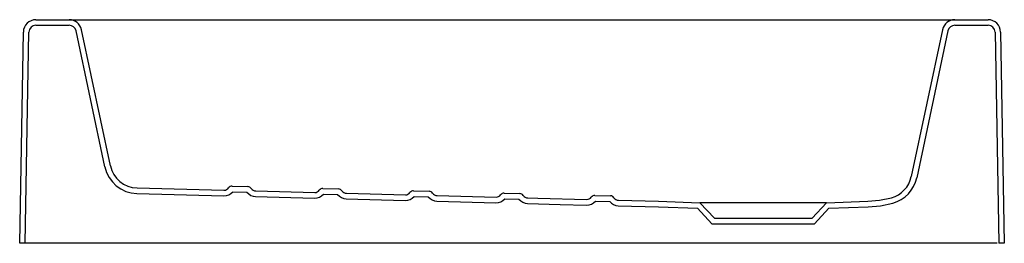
# Model space of a CAD drawing. Header units: millimetres. Extents: x 5064.021 to 5064.727, y 2542.797 to 2542.957.
import ezdxf

# ---------------------------------------------------------------- set-up
doc = ezdxf.new("R2010")
doc.units = ezdxf.units.MM
doc.layers.add('SANINDUSA', color=3, linetype='Continuous')

msp = doc.modelspace()

# ---------------------------------------------------------------- linework, layer by layer
at = {"layer": 'SANINDUSA'}
for p, q in [((5064.03269, 2542.95721), (5064.05656, 2542.95721)), ((5064.03269, 2542.95321), (5064.05656, 2542.95321)), ((5064.05656, 2542.95721), (5064.07515, 2542.95721)), ((5064.07515, 2542.95721), (5064.67255, 2542.95721)), ((5064.67255, 2542.95721), (5064.69114, 2542.95721)), ((5064.69114, 2542.95721), (5064.715, 2542.95721)), ((5064.69114, 2542.95321), (5064.715, 2542.95321)), ((5064.02106, 2542.79721), (5064.02369, 2542.94837)), ((5064.02506, 2542.79721), (5064.02769, 2542.9483)), ((5064.08216, 2542.85181), (5064.06145, 2542.94925)), ((5064.08607, 2542.85264), (5064.06536, 2542.95008)), ((5064.68233, 2542.95008), (5064.65999, 2542.84497)), ((5064.68625, 2542.94925), (5064.6639, 2542.84414)), ((5064.72, 2542.9483), (5064.72264, 2542.79721)), ((5064.724, 2542.94837), (5064.72664, 2542.79721)), ((5064.10503, 2542.83281), (5064.16735, 2542.83122)), ((5064.10513, 2542.83681), (5064.16746, 2542.83522)), ((5064.17328, 2542.83807), (5064.18453, 2542.83779)), ((5064.17367, 2542.83406), (5064.18393, 2542.8338)), ((5064.1902, 2542.83464), (5064.23244, 2542.83356)), ((5064.23825, 2542.83642), (5064.24951, 2542.83613)), ((5064.23865, 2542.8324), (5064.24891, 2542.83214)), ((5064.25517, 2542.83298), (5064.29741, 2542.83191)), ((5064.30323, 2542.83476), (5064.31449, 2542.83447)), ((5064.36821, 2542.8331), (5064.37947, 2542.83282)), ((5064.19009, 2542.83064), (5064.23233, 2542.82956)), ((5064.25507, 2542.82898), (5064.29731, 2542.82791)), ((5064.30363, 2542.83075), (5064.31388, 2542.83049)), ((5064.32005, 2542.82733), (5064.36229, 2542.82625)), ((5064.32015, 2542.83133), (5064.36239, 2542.83025)), ((5064.36861, 2542.82909), (5064.37886, 2542.82883)), ((5064.43319, 2542.83145), (5064.44444, 2542.83116)), ((5064.43359, 2542.82743), (5064.44384, 2542.82717)), ((5064.45011, 2542.82801), (5064.47885, 2542.82728)), ((5064.47885, 2542.82728), (5064.50855, 2542.82624)), ((5064.50855, 2542.82624), (5064.51885, 2542.8152)), ((5064.59915, 2542.82624), (5064.50855, 2542.82624)), ((5064.58885, 2542.8152), (5064.59915, 2542.82624)), ((5064.59915, 2542.82624), (5064.62885, 2542.82728)), ((5064.45001, 2542.82401), (5064.47873, 2542.82328)), ((5064.47873, 2542.82328), (5064.50676, 2542.8223)), ((5064.50676, 2542.8223), (5064.51711, 2542.8112)), ((5064.59059, 2542.8112), (5064.60094, 2542.8223)), ((5064.60094, 2542.8223), (5064.62899, 2542.82328)), ((5064.51711, 2542.8112), (5064.59059, 2542.8112)), ((5064.51885, 2542.8152), (5064.58885, 2542.8152)), ((5064.02506, 2542.79721), (5064.02106, 2542.79721)), ((5064.02606, 2542.79721), (5064.02506, 2542.79721)), ((5064.72164, 2542.79721), (5064.02606, 2542.79721)), ((5064.72664, 2542.79721), (5064.72264, 2542.79721))]:
    msp.add_line(p, q, dxfattribs=at)
at = {"layer": 'SANINDUSA', "flags": 128}
for points in [[(5064.38503, 2542.82567), (5064.40842, 2542.82507), (5064.42727, 2542.82459)], [(5064.38513, 2542.82967), (5064.39235, 2542.82949), (5064.42737, 2542.82859)], [(5064.62885, 2542.82728), (5064.63729, 2542.82806), (5064.6457, 2542.82984)], [(5064.62899, 2542.82328), (5064.63789, 2542.82411), (5064.64675, 2542.82598)]]:
    msp.add_lwpolyline(points, dxfattribs=at)
at = {"layer": 'SANINDUSA'}
for centre, radius, start, end in [((5064.03269, 2542.94821), 0.009, 90, 179), ((5064.03269, 2542.94821), 0.005, 90, 179), ((5064.05656, 2542.94821), 0.009, 12, 90), ((5064.05656, 2542.94821), 0.005, 12, 90), ((5064.69114, 2542.94821), 0.009, 90, 168), ((5064.69114, 2542.94821), 0.005, 90, 168), ((5064.715, 2542.94821), 0.009, 1, 90), ((5064.715, 2542.94821), 0.005, 1, 90), ((5064.10564, 2542.8568), 0.024, 191.99999, 268.53947), ((5064.10564, 2542.8568), 0.02, 192, 268.53949), ((5064.64043, 2542.84913), 0.02, 285.26875, 347.99988), ((5064.64043, 2542.84913), 0.024, 285.26853, 348), ((5064.16756, 2542.83922), 0.008, 268.53955, 319.85783), ((5064.16756, 2542.83922), 0.004, 268.54, 323.6898), ((5064.1732, 2542.83507), 0.003, 88.53958, 143.69008), ((5064.1903, 2542.83864), 0.008, 217.22207, 268.53997), ((5064.18445, 2542.83479), 0.003, 33.38953, 88.53814), ((5064.1903, 2542.83864), 0.004, 213.38875, 268.53892), ((5064.23254, 2542.83756), 0.008, 268.53887, 319.85685), ((5064.23254, 2542.83756), 0.004, 268.53932, 323.68904), ((5064.23818, 2542.83342), 0.003, 88.53896, 143.68877), ((5064.25528, 2542.83698), 0.008, 217.22119, 268.53909), ((5064.24943, 2542.83313), 0.003, 33.38953, 88.53814), ((5064.25528, 2542.83698), 0.004, 213.38875, 268.53892), ((5064.29752, 2542.83591), 0.004, 268.5402, 323.68938), ((5064.30316, 2542.83176), 0.003, 88.53924, 143.68905), ((5064.31441, 2542.83147), 0.003, 33.38681, 88.54001), ((5064.32026, 2542.83533), 0.004, 213.38884, 268.53865), ((5064.3625, 2542.83425), 0.004, 268.53951, 323.68905), ((5064.36814, 2542.8301), 0.003, 88.5386, 143.68913), ((5064.37939, 2542.82982), 0.003, 33.38953, 88.53784), ((5064.29752, 2542.83591), 0.008, 268.53966, 319.85704), ((5064.32026, 2542.83532), 0.008, 217.22047, 268.5386), ((5064.3625, 2542.83425), 0.008, 268.53976, 319.85649), ((5064.38523, 2542.83367), 0.008, 217.22071, 268.53924), ((5064.38523, 2542.83367), 0.004, 213.388, 268.5397), ((5064.42747, 2542.83259), 0.008, 268.53785, 319.85576), ((5064.42747, 2542.83259), 0.004, 268.53807, 323.68801), ((5064.43311, 2542.82845), 0.003, 88.53705, 143.6885), ((5064.45021, 2542.83201), 0.008, 217.22505, 268.54261), ((5064.44437, 2542.82816), 0.003, 33.39223, 88.54251), ((5064.45021, 2542.83201), 0.004, 213.39314, 268.54239)]:
    msp.add_arc(centre, radius, start, end, dxfattribs=at)

doc.saveas('drawing.dxf')
